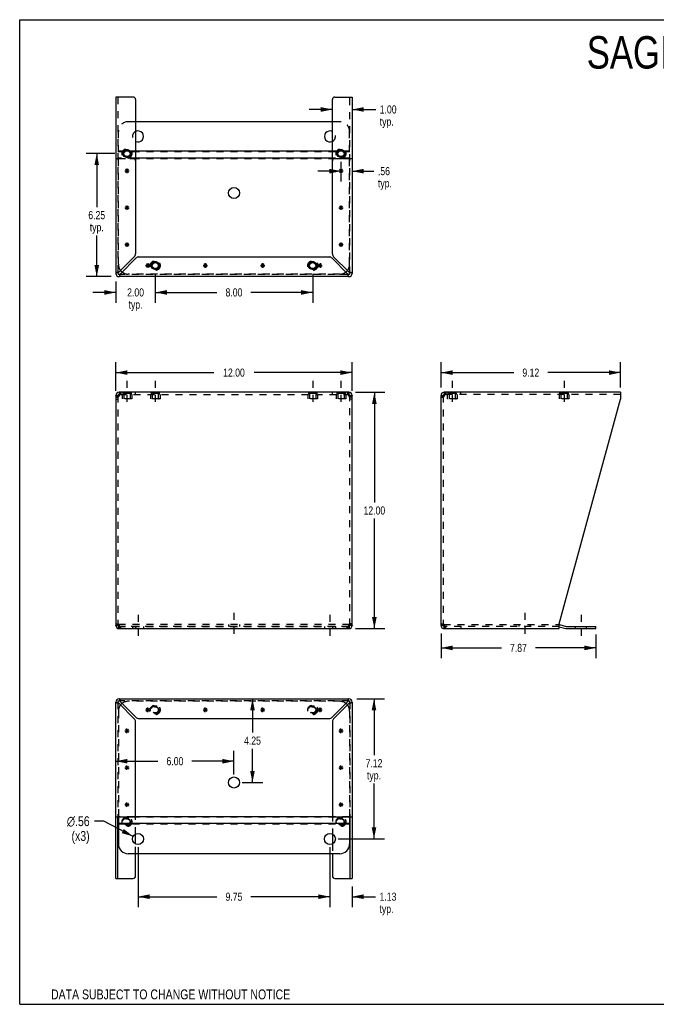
# Model space of a CAD drawing. Header units: inches. Extents: x 0 to 64.7, y 0 to 50.
# Tile 1 of 3: x 0 to 32.4, y 0 to 50. Entities that reach past the tile are written whole.
import ezdxf

# ---------------------------------------------------------------- set-up
doc = ezdxf.new("R2010")
doc.units = ezdxf.units.IN
doc.header["$LTSCALE"] = 3.558824
doc.header["$MEASUREMENT"] = 0
doc.linetypes.add('DASHED', pattern=[0.2, 0.1, -0.1])
doc.linetypes.add('HIDDEN', pattern=[0.2, 0.1, -0.1])
doc.layers.get('0').update_dxf_attribs({"linetype": 'CONTINUOUS'})
doc.layers.add('DEFAULT_2', color=8, linetype='HIDDEN')
doc.layers.add('DIMENSIONS', color=7, linetype='CONTINUOUS')
doc.styles.get("Standard").update_dxf_attribs({"font": 'txt', "width": 0.8})
doc.styles.add('TEXTSTYLE_1', font='gdt', dxfattribs={"width": 0.8})
doc.dimstyles.new('DIMSTYLE_1', dxfattribs={"dimtxt": 0.411765, "dimasz": 0.588235, "dimexe": 0.09, "dimexo": 0.07, "dimgap": 0.035, "dimtad": 0, "dimtih": 1, "dimtoh": 1, "dimzin": 4, "dimdsep": 46, "dimtxsty": 'Standard', "dimblk": '_FILLED', "dimblk1": '_FILLED', "dimblk2": '_FILLED', "dimcen": 0.09, "dimadec": 0, "dimazin": 0, "dimtfac": 1, "dimtofl": 0, "dimtmove": 0, "dimatfit": 3, "dimldrblk": '_FILLED', "dimfxl": 1, "dimtolj": 1, "dimtzin": 4, "dimarcsym": 0})
doc.dimstyles.new('DIMSTYLE_2', dxfattribs={"dimtxt": 0.5, "dimasz": 0.588235, "dimexe": 0.09, "dimexo": 0.07, "dimgap": 0.09, "dimtad": 0, "dimtih": 1, "dimtoh": 1, "dimzin": 4, "dimdsep": 46, "dimtxsty": 'Standard', "dimblk": '_FILLED', "dimblk1": '_FILLED', "dimblk2": '_FILLED', "dimcen": 0.09, "dimadec": 0, "dimazin": 0, "dimtfac": 1, "dimtofl": 0, "dimtmove": 0, "dimatfit": 3, "dimldrblk": '_FILLED', "dimfxl": 1, "dimtolj": 1, "dimtzin": 4, "dimarcsym": 0})

# ---------------------------------------------------------------- blocks, each defined once
blk = doc.blocks.new('_FILLED')
at = {"color": 0, "linetype": 'ByBlock'}
blk.add_solid([(0, 0), (-1, 0.2), (-1, -0.2)], dxfattribs=at)
blk = doc.blocks.new('*D1')
at = {"layer": 'DIMENSIONS', "color": 2, "linetype": 'Continuous'}
for p, q in [((4.89, 31.149), (4.89, 32.608)), ((16.89, 31.149), (16.89, 32.608)), ((4.89, 32.078), (9.861, 32.078)), ((16.89, 32.078), (11.919, 32.078))]:
    blk.add_line(p, q, dxfattribs=at)
at = {"layer": 'DIMENSIONS', "color": 2, "linetype": 'Continuous', "xscale": 0.5882352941, "yscale": 0.5882352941, "zscale": 0.5882352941, "rotation": 180}
blk.add_blockref('_FILLED', (4.89, 32.078), dxfattribs=at)
at = {"layer": 'DIMENSIONS', "color": 2, "linetype": 'Continuous', "xscale": 0.5882352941, "yscale": 0.5882352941, "zscale": 0.5882352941}
blk.add_blockref('_FILLED', (16.89, 32.078), dxfattribs=at)
at = {"layer": 'DIMENSIONS', "color": 2, "linetype": 'Continuous', "insert": (10.89, 32.284), "char_height": 0.4118, "width": 1.64706, "attachment_point": 2, "line_spacing_factor": 0.9}
blk.add_mtext('12.00', dxfattribs=at)
blk = doc.blocks.new('*D2')
at = {"layer": 'DIMENSIONS', "color": 2, "linetype": 'Continuous'}
for p, q in [((17.059, 31.078), (18.554, 31.078)), ((18.024, 31.078), (18.024, 25.489)), ((18.024, 19.078), (18.024, 24.666)), ((17.059, 19.078), (18.554, 19.078))]:
    blk.add_line(p, q, dxfattribs=at)
at = {"layer": 'DIMENSIONS', "color": 2, "linetype": 'Continuous', "xscale": 0.5882352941, "yscale": 0.5882352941, "zscale": 0.5882352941}
for p, rotation in [((18.024, 31.078), 90), ((18.024, 19.078), 270)]:
    blk.add_blockref('_FILLED', p, dxfattribs=dict(at, rotation=rotation))
at = {"layer": 'DIMENSIONS', "color": 2, "linetype": 'Continuous', "insert": (18.024, 25.283), "char_height": 0.4118, "width": 1.64706, "attachment_point": 2, "line_spacing_factor": 0.9}
blk.add_mtext('12.00', dxfattribs=at)
blk = doc.blocks.new('*D3')
at = {"layer": 'DIMENSIONS', "color": 2, "linetype": 'Continuous'}
for p, q in [((21.412, 31.323), (21.412, 32.608)), ((30.535, 31.323), (30.535, 32.608)), ((21.412, 32.078), (25.109, 32.078)), ((30.535, 32.078), (26.838, 32.078))]:
    blk.add_line(p, q, dxfattribs=at)
at = {"layer": 'DIMENSIONS', "color": 2, "linetype": 'Continuous', "xscale": 0.5882352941, "yscale": 0.5882352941, "zscale": 0.5882352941, "rotation": 180}
blk.add_blockref('_FILLED', (21.412, 32.078), dxfattribs=at)
at = {"layer": 'DIMENSIONS', "color": 2, "linetype": 'Continuous', "xscale": 0.5882352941, "yscale": 0.5882352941, "zscale": 0.5882352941}
blk.add_blockref('_FILLED', (30.535, 32.078), dxfattribs=at)
at = {"layer": 'DIMENSIONS', "color": 2, "linetype": 'Continuous', "insert": (25.974, 32.284), "char_height": 0.4118, "width": 1.31765, "attachment_point": 2, "line_spacing_factor": 0.9}
blk.add_mtext('9.12', dxfattribs=at)
blk = doc.blocks.new('*D4')
at = {"layer": 'DIMENSIONS', "color": 2, "linetype": 'Continuous'}
for p, q in [((21.412, 18.832), (21.412, 17.57)), ((29.281, 18.772), (29.281, 17.57)), ((21.412, 18.099), (24.482, 18.099)), ((29.281, 18.099), (26.211, 18.099))]:
    blk.add_line(p, q, dxfattribs=at)
at = {"layer": 'DIMENSIONS', "color": 2, "linetype": 'Continuous', "xscale": 0.5882352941, "yscale": 0.5882352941, "zscale": 0.5882352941, "rotation": 180}
blk.add_blockref('_FILLED', (21.412, 18.099), dxfattribs=at)
at = {"layer": 'DIMENSIONS', "color": 2, "linetype": 'Continuous', "xscale": 0.5882352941, "yscale": 0.5882352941, "zscale": 0.5882352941}
blk.add_blockref('_FILLED', (29.281, 18.099), dxfattribs=at)
at = {"layer": 'DIMENSIONS', "color": 2, "linetype": 'Continuous', "insert": (25.346, 18.305), "char_height": 0.4118, "width": 1.31765, "attachment_point": 2, "line_spacing_factor": 0.9}
blk.add_mtext('7.87', dxfattribs=at)
blk = doc.blocks.new('*D5')
at = {"layer": 'DIMENSIONS', "color": 2, "linetype": 'Continuous'}
for p, q in [((11.831, 15.516), (11.831, 13.802)), ((11.831, 11.264), (11.831, 12.978)), ((11.302, 11.264), (12.361, 11.264))]:
    blk.add_line(p, q, dxfattribs=at)
at = {"layer": 'DIMENSIONS', "color": 2, "linetype": 'Continuous', "xscale": 0.5882352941, "yscale": 0.5882352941, "zscale": 0.5882352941}
for p, rotation in [((11.831, 15.516), 90), ((11.831, 11.264), 270)]:
    blk.add_blockref('_FILLED', p, dxfattribs=dict(at, rotation=rotation))
at = {"layer": 'DIMENSIONS', "color": 2, "linetype": 'Continuous', "insert": (11.831, 13.596), "char_height": 0.4118, "width": 1.31765, "attachment_point": 2, "line_spacing_factor": 0.9}
blk.add_mtext('4.25', dxfattribs=at)
blk = doc.blocks.new('*D6')
at = {"layer": 'DIMENSIONS', "color": 2, "linetype": 'Continuous'}
for p, q in [((10.89, 11.676), (10.89, 12.874)), ((4.89, 12.345), (7.025, 12.345)), ((10.89, 12.345), (8.755, 12.345))]:
    blk.add_line(p, q, dxfattribs=at)
at = {"layer": 'DIMENSIONS', "color": 2, "linetype": 'Continuous', "xscale": 0.5882352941, "yscale": 0.5882352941, "zscale": 0.5882352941, "rotation": 180}
blk.add_blockref('_FILLED', (4.89, 12.345), dxfattribs=at)
at = {"layer": 'DIMENSIONS', "color": 2, "linetype": 'Continuous', "xscale": 0.5882352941, "yscale": 0.5882352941, "zscale": 0.5882352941}
blk.add_blockref('_FILLED', (10.89, 12.345), dxfattribs=at)
at = {"layer": 'DIMENSIONS', "color": 2, "linetype": 'Continuous', "insert": (7.89, 12.551), "char_height": 0.4118, "width": 1.31765, "attachment_point": 2, "line_spacing_factor": 0.9}
blk.add_mtext('6.00', dxfattribs=at)
blk = doc.blocks.new('*D7')
at = {"layer": 'DIMENSIONS', "color": 2, "linetype": 'Continuous'}
for p, q in [((15.765, 7.985), (15.765, 4.936)), ((16.89, 5.981), (16.89, 4.936)), ((15.765, 5.465), (14.589, 5.465)), ((16.89, 5.465), (18.081, 5.465))]:
    blk.add_line(p, q, dxfattribs=at)
at = {"layer": 'DIMENSIONS', "color": 2, "linetype": 'Continuous', "xscale": 0.5882352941, "yscale": 0.5882352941, "zscale": 0.5882352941}
blk.add_blockref('_FILLED', (15.765, 5.465), dxfattribs=at)
at = {"layer": 'DIMENSIONS', "color": 2, "linetype": 'Continuous', "xscale": 0.5882352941, "yscale": 0.5882352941, "zscale": 0.5882352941, "rotation": 180}
blk.add_blockref('_FILLED', (16.89, 5.465), dxfattribs=at)
at = {"layer": 'DIMENSIONS', "color": 2, "linetype": 'Continuous', "insert": (18.287, 5.671), "char_height": 0.4118, "width": 1.31765, "attachment_point": 1, "line_spacing_factor": 0.9}
blk.add_mtext('1.13\\Ptyp.', dxfattribs=at)
blk = doc.blocks.new('*D8')
at = {"layer": 'DIMENSIONS', "color": 2, "linetype": 'Continuous'}
for p, q in [((6.015, 7.985), (6.015, 4.936)), ((15.765, 7.985), (15.765, 4.936)), ((6.015, 5.465), (10.025, 5.465)), ((15.765, 5.465), (11.755, 5.465))]:
    blk.add_line(p, q, dxfattribs=at)
at = {"layer": 'DIMENSIONS', "color": 2, "linetype": 'Continuous', "xscale": 0.5882352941, "yscale": 0.5882352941, "zscale": 0.5882352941, "rotation": 180}
blk.add_blockref('_FILLED', (6.015, 5.465), dxfattribs=at)
at = {"layer": 'DIMENSIONS', "color": 2, "linetype": 'Continuous', "xscale": 0.5882352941, "yscale": 0.5882352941, "zscale": 0.5882352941}
blk.add_blockref('_FILLED', (15.765, 5.465), dxfattribs=at)
at = {"layer": 'DIMENSIONS', "color": 2, "linetype": 'Continuous', "insert": (10.89, 5.671), "char_height": 0.4118, "width": 1.31765, "attachment_point": 2, "line_spacing_factor": 0.9}
blk.add_mtext('9.75', dxfattribs=at)
blk = doc.blocks.new('*D9')
at = {"layer": 'DIMENSIONS', "color": 2, "linetype": 'Continuous'}
for p, q in [((17.135, 15.516), (18.535, 15.516)), ((18.006, 15.516), (18.006, 12.654)), ((18.006, 8.397), (18.006, 11.213)), ((16.177, 8.397), (18.535, 8.397))]:
    blk.add_line(p, q, dxfattribs=at)
at = {"layer": 'DIMENSIONS', "color": 2, "linetype": 'Continuous', "xscale": 0.5882352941, "yscale": 0.5882352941, "zscale": 0.5882352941}
for p, rotation in [((18.006, 15.516), 90), ((18.006, 8.397), 270)]:
    blk.add_blockref('_FILLED', p, dxfattribs=dict(at, rotation=rotation))
at = {"layer": 'DIMENSIONS', "color": 2, "linetype": 'Continuous', "insert": (18.006, 12.448), "char_height": 0.4118, "width": 1.31765, "attachment_point": 2, "line_spacing_factor": 0.9}
blk.add_mtext('7.12\\Ptyp.', dxfattribs=at)
blk = doc.blocks.new('*D10')
at = {"layer": 'DIMENSIONS', "color": 2, "linetype": 'Continuous'}
for p, q in [((4.269, 9.299), (3.806, 9.299)), ((5.765, 8.526), (4.269, 9.299))]:
    blk.add_line(p, q, dxfattribs=at)
at = {"layer": 'DIMENSIONS', "color": 2, "linetype": 'Continuous', "xscale": 0.5882352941, "yscale": 0.5882352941, "zscale": 0.5882352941, "rotation": 332.6934381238}
blk.add_blockref('_FILLED', (5.765, 8.526), dxfattribs=at)
at = {"layer": 'DIMENSIONS', "color": 2, "linetype": 'Continuous', "insert": (3.556, 9.549), "char_height": 0.5, "width": 1.86667, "attachment_point": 3, "line_spacing_factor": 0.9, "style": 'TEXTSTYLE_1'}
blk.add_mtext('{\\Fgdt;n}\\Ftxt;.56\\P(x3)', dxfattribs=at)
blk = doc.blocks.new('*D11')
at = {"layer": 'DIMENSIONS', "color": 2, "linetype": 'Continuous'}
for p, q in [((4.834, 43.201), (3.387, 43.201)), ((3.916, 43.201), (3.916, 40.488)), ((3.916, 36.951), (3.916, 39.047)), ((4.645, 36.951), (3.387, 36.951))]:
    blk.add_line(p, q, dxfattribs=at)
at = {"layer": 'DIMENSIONS', "color": 2, "linetype": 'Continuous', "xscale": 0.5882352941, "yscale": 0.5882352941, "zscale": 0.5882352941}
for p, rotation in [((3.916, 43.201), 90), ((3.916, 36.951), 270)]:
    blk.add_blockref('_FILLED', p, dxfattribs=dict(at, rotation=rotation))
at = {"layer": 'DIMENSIONS', "color": 2, "linetype": 'Continuous', "insert": (3.916, 40.282), "char_height": 0.4118, "width": 1.31765, "attachment_point": 2, "line_spacing_factor": 0.9}
blk.add_mtext('6.25\\Ptyp.', dxfattribs=at)
blk = doc.blocks.new('*D12')
at = {"layer": 'DIMENSIONS', "color": 2, "linetype": 'Continuous'}
for p, q in [((6.89, 37.102), (6.89, 35.621)), ((4.89, 36.706), (4.89, 35.621)), ((4.89, 36.15), (3.714, 36.15)), ((6.89, 36.15), (8.066, 36.15))]:
    blk.add_line(p, q, dxfattribs=at)
at = {"layer": 'DIMENSIONS', "color": 2, "linetype": 'Continuous', "xscale": 0.5882352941, "yscale": 0.5882352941, "zscale": 0.5882352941}
blk.add_blockref('_FILLED', (4.89, 36.15), dxfattribs=at)
at = {"layer": 'DIMENSIONS', "color": 2, "linetype": 'Continuous', "xscale": 0.5882352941, "yscale": 0.5882352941, "zscale": 0.5882352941, "rotation": 180}
blk.add_blockref('_FILLED', (6.89, 36.15), dxfattribs=at)
at = {"layer": 'DIMENSIONS', "color": 2, "linetype": 'Continuous', "insert": (5.89, 36.356), "char_height": 0.4118, "width": 1.31765, "attachment_point": 2, "line_spacing_factor": 0.9}
blk.add_mtext('2.00\\Ptyp.', dxfattribs=at)
blk = doc.blocks.new('*D13')
at = {"layer": 'DIMENSIONS', "color": 2, "linetype": 'Continuous'}
for p, q in [((6.89, 37.102), (6.89, 35.621)), ((14.89, 37.102), (14.89, 35.621)), ((6.89, 36.15), (10.025, 36.15)), ((14.89, 36.15), (11.755, 36.15))]:
    blk.add_line(p, q, dxfattribs=at)
at = {"layer": 'DIMENSIONS', "color": 2, "linetype": 'Continuous', "xscale": 0.5882352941, "yscale": 0.5882352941, "zscale": 0.5882352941, "rotation": 180}
blk.add_blockref('_FILLED', (6.89, 36.15), dxfattribs=at)
at = {"layer": 'DIMENSIONS', "color": 2, "linetype": 'Continuous', "xscale": 0.5882352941, "yscale": 0.5882352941, "zscale": 0.5882352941}
blk.add_blockref('_FILLED', (14.89, 36.15), dxfattribs=at)
at = {"layer": 'DIMENSIONS', "color": 2, "linetype": 'Continuous', "insert": (10.89, 36.356), "char_height": 0.4118, "width": 1.31765, "attachment_point": 2, "line_spacing_factor": 0.9}
blk.add_mtext('8.00', dxfattribs=at)
blk = doc.blocks.new('*D14')
at = {"layer": 'DIMENSIONS', "color": 2, "linetype": 'Continuous'}
for p, q in [((16.328, 42.789), (16.328, 41.779)), ((16.328, 42.308), (15.151, 42.308)), ((16.89, 42.308), (18, 42.308))]:
    blk.add_line(p, q, dxfattribs=at)
at = {"layer": 'DIMENSIONS', "color": 2, "linetype": 'Continuous', "xscale": 0.5882352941, "yscale": 0.5882352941, "zscale": 0.5882352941}
blk.add_blockref('_FILLED', (16.328, 42.308), dxfattribs=at)
at = {"layer": 'DIMENSIONS', "color": 2, "linetype": 'Continuous', "xscale": 0.5882352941, "yscale": 0.5882352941, "zscale": 0.5882352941, "rotation": 180}
blk.add_blockref('_FILLED', (16.89, 42.308), dxfattribs=at)
at = {"layer": 'DIMENSIONS', "color": 2, "linetype": 'Continuous', "insert": (18.206, 42.514), "char_height": 0.4118, "width": 1.31765, "attachment_point": 1, "line_spacing_factor": 0.9}
blk.add_mtext('.56\\Ptyp.', dxfattribs=at)
blk = doc.blocks.new('*D15')
at = {"layer": 'DIMENSIONS', "color": 2, "linetype": 'Continuous'}
for p, q in [((15.89, 45.441), (14.714, 45.441)), ((16.89, 45.441), (18.091, 45.441))]:
    blk.add_line(p, q, dxfattribs=at)
at = {"layer": 'DIMENSIONS', "color": 2, "linetype": 'Continuous', "xscale": 0.5882352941, "yscale": 0.5882352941, "zscale": 0.5882352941}
blk.add_blockref('_FILLED', (15.89, 45.441), dxfattribs=at)
at = {"layer": 'DIMENSIONS', "color": 2, "linetype": 'Continuous', "xscale": 0.5882352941, "yscale": 0.5882352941, "zscale": 0.5882352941, "rotation": 180}
blk.add_blockref('_FILLED', (16.89, 45.441), dxfattribs=at)
at = {"layer": 'DIMENSIONS', "color": 2, "linetype": 'Continuous', "insert": (18.297, 45.647), "char_height": 0.4118, "width": 1.31765, "attachment_point": 1, "line_spacing_factor": 0.9}
blk.add_mtext('1.00\\Ptyp.', dxfattribs=at)

msp = doc.modelspace()

# ---------------------------------------------------------------- linework, layer by layer
at = {"color": 7, "linetype": 'Continuous'}
for p, q in [((0, 0), (0, 50)), ((0, 50), (64.706, 50)), ((4.985, 37.118), (4.994, 37.118)), ((5.056, 37.055), (5.056, 37.046)), ((16.724, 37.046), (16.724, 37.055)), ((16.786, 37.118), (16.795, 37.118)), ((5.056, 31.078), (5.056, 30.974)), ((16.724, 31.078), (16.724, 30.974)), ((21.579, 31.078), (21.579, 30.974)), ((4.89, 30.911), (4.994, 30.911)), ((5.075, 30.974), (5.056, 30.974)), ((16.724, 30.974), (16.705, 30.974)), ((16.784, 30.884), (16.782, 30.873)), ((16.786, 30.911), (16.89, 30.911)), ((21.412, 30.911), (21.516, 30.911)), ((21.597, 30.974), (21.579, 30.974)), ((4.994, 19.244), (4.89, 19.244)), ((4.996, 19.271), (4.998, 19.282)), ((5.015, 19.198), (5.015, 19.27)), ((5.056, 19.078), (5.056, 19.182)), ((5.056, 19.182), (5.075, 19.182)), ((16.705, 19.182), (16.724, 19.182)), ((16.724, 19.078), (16.724, 19.182)), ((16.765, 19.198), (16.765, 19.27)), ((16.89, 19.244), (16.786, 19.244)), ((21.516, 19.244), (21.412, 19.244)), ((21.518, 19.271), (21.52, 19.282)), ((21.539, 19.196), (21.539, 19.269)), ((21.579, 19.182), (21.597, 19.182)), ((21.579, 19.078), (21.579, 19.182)), ((27.412, 19.177), (27.751, 19.086)), ((27.794, 19.08), (29.281, 19.08)), ((29.281, 19.08), (29.281, 19.184)), ((4.994, 15.349), (4.985, 15.349)), ((5.056, 15.421), (5.056, 15.412)), ((6.434, 14.872), (6.596, 15.035)), ((6.596, 14.872), (6.434, 15.035)), ((6.515, 14.838), (6.515, 15.068)), ((9.35, 14.872), (9.513, 15.035)), ((9.513, 14.872), (9.35, 15.035)), ((9.432, 14.838), (9.432, 15.068)), ((12.267, 14.872), (12.43, 15.035)), ((12.43, 14.872), (12.267, 15.035)), ((12.348, 14.838), (12.348, 15.068)), ((15.184, 14.872), (15.346, 15.035)), ((15.346, 14.872), (15.184, 15.035)), ((15.265, 14.838), (15.265, 15.068)), ((16.724, 15.412), (16.724, 15.421)), ((16.795, 15.349), (16.786, 15.349)), ((6.4, 14.953), (6.63, 14.953)), ((9.317, 14.953), (9.547, 14.953)), ((12.233, 14.953), (12.463, 14.953)), ((15.15, 14.953), (15.38, 14.953)), ((5.452, 13.776), (5.452, 14.006)), ((16.328, 13.776), (16.328, 14.006)), ((5.337, 13.891), (5.567, 13.891)), ((5.371, 13.809), (5.534, 13.972)), ((5.534, 13.809), (5.371, 13.972)), ((16.213, 13.891), (16.443, 13.891)), ((16.246, 13.809), (16.409, 13.972)), ((16.246, 13.972), (16.409, 13.809)), ((5.337, 12.016), (5.567, 12.016)), ((5.371, 11.934), (5.534, 12.097)), ((5.534, 11.934), (5.371, 12.097)), ((5.452, 11.901), (5.452, 12.131)), ((16.213, 12.016), (16.443, 12.016)), ((16.246, 11.934), (16.409, 12.097)), ((16.246, 12.097), (16.409, 11.934)), ((16.328, 11.901), (16.328, 12.131)), ((5.337, 10.141), (5.567, 10.141)), ((5.534, 10.059), (5.371, 10.222)), ((5.371, 10.059), (5.534, 10.222)), ((5.452, 10.026), (5.452, 10.256)), ((16.213, 10.141), (16.443, 10.141)), ((16.246, 10.222), (16.409, 10.059)), ((16.246, 10.059), (16.409, 10.222)), ((16.328, 10.026), (16.328, 10.256)), ((4.994, 6.393), (4.994, 9.516)), ((5.015, 9.516), (5.015, 8.147)), ((15.968, 9.525), (5.812, 9.525)), ((16.765, 9.516), (16.765, 8.147)), ((16.786, 9.516), (16.786, 6.393)), ((16.765, 9.176), (5.015, 9.176)), ((5.89, 8.146), (5.89, 8.648)), ((15.89, 8.648), (15.89, 8.146)), ((16.265, 7.647), (5.515, 7.647)), ((5.89, 6.518), (5.89, 7.647)), ((15.89, 7.647), (15.89, 6.518)), ((4.89, 6.393), (5.765, 6.393)), ((16.015, 6.393), (16.89, 6.393)), ((0, 0), (64.706, 0))]:
    msp.add_line(p, q, dxfattribs=at)
at = {"color": 3, "linetype": 'Continuous'}
for p, q in [((4.89, 46.074), (4.89, 37.118)), ((5.765, 46.074), (4.89, 46.074)), ((16.015, 46.074), (16.89, 46.074)), ((16.89, 46.074), (16.89, 37.118)), ((5.89, 45.949), (5.89, 38.118)), ((15.89, 38.118), (15.89, 45.949)), ((15.89, 44.82), (5.89, 44.82)), ((5.557, 43.317), (5.348, 43.317)), ((15.89, 43.317), (5.89, 43.317)), ((16.432, 43.317), (16.224, 43.317)), ((15.89, 42.968), (5.89, 42.968)), ((5.826, 37.963), (5.056, 37.194)), ((5.133, 37.118), (5.902, 37.887)), ((6.057, 37.951), (15.723, 37.951)), ((15.878, 37.887), (16.647, 37.118)), ((16.724, 37.194), (15.954, 37.963)), ((16.724, 36.951), (5.056, 36.951)), ((16.724, 31.078), (5.056, 31.078)), ((30.535, 31.078), (21.579, 31.078)), ((30.535, 31.078), (30.535, 30.737)), ((4.89, 30.911), (4.89, 19.244)), ((5.056, 30.911), (5.064, 30.937)), ((16.716, 30.937), (16.724, 30.911)), ((16.89, 19.244), (16.89, 30.911)), ((21.412, 19.244), (21.412, 30.911)), ((21.579, 30.911), (21.586, 30.937)), ((27.412, 19.326), (30.535, 30.737)), ((5.064, 19.218), (5.056, 19.244)), ((5.056, 19.078), (16.724, 19.078)), ((16.724, 19.244), (16.716, 19.218)), ((21.586, 19.218), (21.579, 19.244)), ((21.579, 19.078), (27.412, 19.078)), ((27.412, 19.078), (27.412, 19.326)), ((27.429, 19.28), (27.778, 19.186)), ((27.794, 19.184), (29.281, 19.184)), ((5.056, 15.516), (16.724, 15.516)), ((4.89, 6.393), (4.89, 15.349)), ((5.056, 15.273), (5.826, 14.504)), ((5.902, 14.58), (5.133, 15.349)), ((16.647, 15.349), (15.878, 14.58)), ((15.954, 14.504), (16.724, 15.273)), ((16.89, 15.349), (16.89, 6.393)), ((6.057, 14.516), (15.723, 14.516)), ((5.89, 9.641), (5.89, 14.348)), ((15.89, 14.348), (15.89, 9.641)), ((4.89, 9.516), (5.765, 9.516)), ((16.015, 9.516), (16.89, 9.516))]:
    msp.add_line(p, q, dxfattribs=at)
at = {"color": 2, "linetype": 'DASHED'}
for p, q in [((5.452, 31.666), (5.452, 30.385)), ((6.89, 31.666), (6.89, 30.385)), ((14.89, 31.666), (14.89, 30.385)), ((16.328, 31.666), (16.328, 30.385)), ((21.975, 31.666), (21.975, 30.385)), ((27.662, 31.666), (27.662, 30.385)), ((6.015, 19.772), (6.015, 18.492)), ((10.89, 19.874), (10.89, 18.593)), ((15.765, 19.772), (15.765, 18.492)), ((25.664, 19.874), (25.664, 18.593)), ((28.531, 19.772), (28.531, 18.492))]:
    msp.add_line(p, q, dxfattribs=at)
at = {"color": 3, "linetype": 'Continuous'}
for points in [[(4.981, 37.171), (4.959, 37.163), (4.939, 37.156), (4.922, 37.148), (4.908, 37.141), (4.898, 37.133), (4.892, 37.125), (4.89, 37.118)], [(5.056, 37.194), (5.03, 37.186), (5.005, 37.179), (4.981, 37.171)], [(5.056, 36.951), (5.064, 36.953), (5.072, 36.959), (5.079, 36.969), (5.087, 36.983), (5.095, 37), (5.102, 37.02)], [(5.102, 37.02), (5.11, 37.042), (5.117, 37.066), (5.125, 37.092), (5.133, 37.118)], [(16.647, 37.118), (16.655, 37.092), (16.663, 37.066), (16.67, 37.042)], [(16.67, 37.042), (16.678, 37.02), (16.685, 37), (16.693, 36.983), (16.701, 36.969), (16.708, 36.959), (16.716, 36.953), (16.724, 36.951)], [(16.821, 37.163), (16.799, 37.171), (16.775, 37.179), (16.75, 37.186), (16.724, 37.194)], [(16.89, 37.118), (16.888, 37.125), (16.882, 37.133), (16.872, 37.141), (16.858, 37.148), (16.841, 37.156), (16.821, 37.163)], [(5.064, 30.937), (5.072, 30.962), (5.079, 30.987), (5.087, 31.009), (5.095, 31.029), (5.102, 31.046), (5.11, 31.059), (5.117, 31.069), (5.125, 31.075), (5.133, 31.078)], [(16.647, 31.078), (16.655, 31.075), (16.663, 31.069), (16.67, 31.059), (16.678, 31.046), (16.685, 31.029), (16.693, 31.009), (16.701, 30.987), (16.708, 30.962), (16.716, 30.937)], [(21.586, 30.937), (21.594, 30.962), (21.601, 30.987), (21.609, 31.009), (21.617, 31.029), (21.624, 31.046), (21.632, 31.059), (21.639, 31.069), (21.647, 31.075), (21.655, 31.078)], [(4.939, 30.829), (4.924, 30.842), (4.912, 30.856), (4.903, 30.87), (4.896, 30.884), (4.891, 30.897), (4.89, 30.911)], [(5.056, 30.911), (5.035, 30.897), (5.013, 30.884), (4.993, 30.87), (4.973, 30.856), (4.955, 30.842), (4.939, 30.829)], [(16.841, 30.829), (16.825, 30.842), (16.807, 30.856), (16.787, 30.87), (16.767, 30.884), (16.745, 30.897), (16.724, 30.911)], [(16.89, 30.911), (16.889, 30.897), (16.884, 30.884), (16.877, 30.87), (16.868, 30.856), (16.856, 30.842), (16.841, 30.829)], [(21.461, 30.829), (21.446, 30.842), (21.434, 30.856), (21.425, 30.87), (21.418, 30.884), (21.413, 30.897), (21.412, 30.911)], [(21.579, 30.911), (21.557, 30.897), (21.535, 30.884), (21.515, 30.87), (21.495, 30.856), (21.477, 30.842), (21.461, 30.829)], [(4.89, 19.244), (4.891, 19.258), (4.896, 19.271), (4.903, 19.285), (4.912, 19.299), (4.924, 19.313), (4.939, 19.326)], [(4.939, 19.326), (4.955, 19.313), (4.973, 19.299), (4.993, 19.285), (5.013, 19.271), (5.035, 19.258), (5.056, 19.244)], [(5.133, 19.078), (5.125, 19.08), (5.117, 19.086), (5.11, 19.096), (5.102, 19.109), (5.095, 19.126), (5.087, 19.146), (5.079, 19.168), (5.072, 19.193), (5.064, 19.218)], [(16.716, 19.218), (16.708, 19.193), (16.701, 19.168), (16.693, 19.146), (16.685, 19.126), (16.678, 19.109), (16.67, 19.096), (16.663, 19.086), (16.655, 19.08), (16.647, 19.078)], [(16.724, 19.244), (16.745, 19.258), (16.767, 19.271), (16.787, 19.285), (16.807, 19.299), (16.825, 19.313), (16.841, 19.326)], [(16.841, 19.326), (16.856, 19.313), (16.868, 19.299), (16.877, 19.285), (16.884, 19.271), (16.889, 19.258), (16.89, 19.244)], [(21.412, 19.244), (21.413, 19.258), (21.418, 19.271), (21.425, 19.285), (21.434, 19.299), (21.446, 19.313), (21.461, 19.326)], [(21.461, 19.326), (21.477, 19.313), (21.495, 19.299), (21.515, 19.285), (21.535, 19.271), (21.557, 19.258), (21.579, 19.244)], [(21.655, 19.078), (21.647, 19.08), (21.639, 19.086), (21.632, 19.096), (21.624, 19.109), (21.617, 19.126), (21.609, 19.146), (21.601, 19.168), (21.594, 19.193), (21.586, 19.218)], [(5.11, 15.425), (5.102, 15.447), (5.095, 15.467), (5.087, 15.484), (5.079, 15.498), (5.072, 15.508), (5.064, 15.514), (5.056, 15.516)], [(16.724, 15.516), (16.716, 15.514), (16.708, 15.508), (16.701, 15.498), (16.693, 15.484), (16.685, 15.467), (16.678, 15.447)], [(4.89, 15.349), (4.892, 15.342), (4.898, 15.334), (4.908, 15.326), (4.922, 15.319), (4.939, 15.311), (4.959, 15.304)], [(4.959, 15.304), (4.981, 15.296), (5.005, 15.288), (5.03, 15.281), (5.056, 15.273)], [(5.133, 15.349), (5.125, 15.375), (5.117, 15.401), (5.11, 15.425)], [(16.678, 15.447), (16.67, 15.425), (16.663, 15.401), (16.655, 15.375), (16.647, 15.349)], [(16.724, 15.273), (16.75, 15.281), (16.775, 15.288), (16.799, 15.296)], [(16.799, 15.296), (16.821, 15.304), (16.841, 15.311), (16.858, 15.319), (16.872, 15.326), (16.882, 15.334), (16.888, 15.342), (16.89, 15.349)]]:
    msp.add_lwpolyline(points, dxfattribs=at)
at = {"color": 7, "linetype": 'Continuous'}
for points in [[(5.056, 37.194), (5.047, 37.186), (5.037, 37.179), (5.028, 37.171), (5.02, 37.163), (5.012, 37.156), (5.006, 37.148), (5.001, 37.141), (4.997, 37.133), (4.995, 37.125), (4.994, 37.118)], [(5.056, 37.055), (5.064, 37.056), (5.072, 37.058), (5.079, 37.062), (5.087, 37.067)], [(5.087, 37.067), (5.095, 37.073), (5.102, 37.081), (5.11, 37.089), (5.117, 37.098), (5.125, 37.108), (5.133, 37.118)], [(16.647, 37.118), (16.655, 37.108), (16.663, 37.098), (16.67, 37.089), (16.678, 37.081), (16.685, 37.073), (16.693, 37.067), (16.701, 37.062), (16.708, 37.058), (16.716, 37.056), (16.724, 37.055)], [(16.774, 37.148), (16.768, 37.156), (16.76, 37.163), (16.752, 37.171), (16.743, 37.179), (16.733, 37.186), (16.724, 37.194)], [(16.786, 37.118), (16.785, 37.125), (16.783, 37.133), (16.779, 37.141), (16.774, 37.148)], [(4.998, 30.873), (4.996, 30.884), (4.995, 30.897), (4.994, 30.911)], [(16.786, 30.911), (16.785, 30.897), (16.784, 30.884)], [(21.52, 30.873), (21.518, 30.884), (21.517, 30.897), (21.516, 30.911)], [(4.994, 19.244), (4.995, 19.258), (4.996, 19.271)], [(16.782, 19.282), (16.784, 19.271), (16.785, 19.258), (16.786, 19.244)], [(21.516, 19.244), (21.517, 19.258), (21.518, 19.271)], [(4.994, 15.349), (4.995, 15.342), (4.997, 15.334), (5.001, 15.326), (5.006, 15.319)], [(5.006, 15.319), (5.012, 15.311), (5.02, 15.304), (5.028, 15.296), (5.037, 15.288), (5.047, 15.281), (5.056, 15.273)], [(5.133, 15.349), (5.125, 15.359), (5.117, 15.369), (5.11, 15.378), (5.102, 15.386), (5.095, 15.393), (5.087, 15.4), (5.079, 15.405), (5.072, 15.409), (5.064, 15.411), (5.056, 15.412)], [(16.693, 15.4), (16.685, 15.393), (16.678, 15.386), (16.67, 15.378), (16.663, 15.369), (16.655, 15.359), (16.647, 15.349)], [(16.724, 15.412), (16.716, 15.411), (16.708, 15.409), (16.701, 15.405), (16.693, 15.4)], [(16.724, 15.273), (16.733, 15.281), (16.743, 15.288), (16.752, 15.296), (16.76, 15.304), (16.768, 15.311), (16.774, 15.319), (16.779, 15.326), (16.783, 15.334), (16.785, 15.342), (16.786, 15.349)]]:
    msp.add_lwpolyline(points, dxfattribs=at)
at = {"color": 3, "linetype": 'Continuous'}
for centre, radius in [((5.452, 43.201), 0.206), ((16.328, 43.201), 0.206), ((10.89, 41.203), 0.281), ((6.89, 37.514), 0.206), ((14.89, 37.514), 0.206)]:
    msp.add_circle(centre, radius, dxfattribs=at)
at = {"color": 7, "linetype": 'Continuous'}
for centre, radius in [((5.452, 43.201), 0.166), ((5.452, 43.201), 0.156), ((16.328, 43.201), 0.166), ((16.328, 43.201), 0.156), ((6.89, 37.514), 0.166), ((6.89, 37.514), 0.156), ((14.89, 37.514), 0.166), ((14.89, 37.514), 0.156), ((10.89, 11.264), 0.281), ((6.015, 8.397), 0.281), ((15.765, 8.397), 0.281)]:
    msp.add_circle(centre, radius, dxfattribs=at)
at = {"color": 3, "linetype": 'Continuous'}
for centre, radius, start, end in [((5.765, 45.949), 0.125, 0, 90), ((16.015, 45.949), 0.125, 90, 180), ((6.015, 44.07), 0.281, 243.5295, 116.4705), ((15.765, 44.07), 0.281, 63.5295, 296.4705), ((5.67, 38.118), 0.22, 315, 360), ((16.11, 38.118), 0.22, 180, 225), ((6.057, 37.731), 0.22, 90, 135), ((15.723, 37.731), 0.22, 45, 90), ((5.056, 37.118), 0.167, 180, 270), ((5.515, 37.578), 0.5, 218.9359, 231.3055), ((16.265, 37.578), 0.5, 308.6945, 321.0641), ((16.724, 37.118), 0.167, 270, 360), ((5.056, 30.911), 0.167, 90, 180), ((16.724, 30.911), 0.167, 0, 90), ((21.579, 30.911), 0.167, 90, 180), ((5.056, 19.244), 0.167, 180, 270), ((16.724, 19.244), 0.167, 270, 360), ((21.579, 19.244), 0.167, 180, 270), ((27.386, 19.119), 0.167, 75, 81.039), ((27.794, 19.247), 0.0625, 255, 270), ((5.056, 15.349), 0.167, 90, 180), ((16.724, 15.349), 0.167, 0, 90), ((5.67, 14.348), 0.22, 0, 45), ((6.057, 14.736), 0.22, 225, 270), ((15.723, 14.736), 0.22, 270, 315), ((16.11, 14.348), 0.22, 135, 180), ((5.765, 9.641), 0.125, 270, 360), ((16.015, 9.641), 0.125, 180, 270)]:
    msp.add_arc(centre, radius, start, end, dxfattribs=at)
at = {"color": 7, "linetype": 'Continuous'}
for centre, radius, start, end in [((5.056, 37.118), 0.0625, 180, 270), ((16.724, 37.118), 0.0625, 270, 360), ((5.056, 30.911), 0.0625, 90, 180), ((16.724, 30.911), 0.0625, 0, 90), ((21.579, 30.911), 0.0625, 90, 180), ((5.056, 19.244), 0.0625, 180, 270), ((16.724, 19.244), 0.0625, 270, 360), ((21.579, 19.244), 0.0625, 180, 270), ((27.794, 19.247), 0.167, 255, 270), ((5.056, 15.349), 0.0625, 90, 180), ((5.515, 14.889), 0.5, 128.6945, 141.0641), ((16.265, 14.889), 0.5, 38.9359, 51.3055), ((16.724, 15.349), 0.0625, 0, 90), ((5.515, 8.147), 0.5, 180, 270), ((16.265, 8.147), 0.5, 270, 360), ((5.765, 6.518), 0.125, 270, 360), ((16.015, 6.518), 0.125, 180, 270)]:
    msp.add_arc(centre, radius, start, end, dxfattribs=at)
at = {"layer": 'DEFAULT_2', "color": 8, "linetype": 'HIDDEN'}
for p, q in [((4.994, 46.074), (4.994, 37.118)), ((16.786, 37.118), (16.786, 46.074)), ((5.89, 44.82), (5.515, 44.82)), ((16.265, 44.82), (15.89, 44.82)), ((5.015, 37.578), (5.015, 44.32)), ((16.765, 37.578), (16.765, 44.32)), ((5.348, 43.317), (5.015, 43.317)), ((16.765, 43.29), (5.015, 43.29)), ((5.89, 43.317), (5.557, 43.317)), ((16.224, 43.317), (15.89, 43.317)), ((16.765, 43.317), (16.432, 43.317)), ((4.89, 42.951), (5.765, 42.951)), ((5.89, 42.968), (5.015, 42.968)), ((16.765, 42.941), (5.015, 42.941)), ((16.765, 42.968), (15.89, 42.968)), ((16.015, 42.951), (16.89, 42.951)), ((5.337, 42.326), (5.567, 42.326)), ((5.371, 42.245), (5.534, 42.407)), ((5.534, 42.245), (5.371, 42.407)), ((5.452, 42.441), (5.452, 42.211)), ((16.213, 42.326), (16.443, 42.326)), ((16.246, 42.245), (16.409, 42.407)), ((16.409, 42.245), (16.246, 42.407)), ((16.328, 42.441), (16.328, 42.211)), ((5.534, 40.37), (5.371, 40.532)), ((5.371, 40.37), (5.534, 40.532)), ((5.452, 40.566), (5.452, 40.336)), ((16.409, 40.37), (16.246, 40.532)), ((16.246, 40.37), (16.409, 40.532)), ((16.328, 40.566), (16.328, 40.336)), ((5.337, 40.451), (5.567, 40.451)), ((16.213, 40.451), (16.443, 40.451)), ((5.337, 38.576), (5.567, 38.576)), ((5.534, 38.495), (5.371, 38.657)), ((5.371, 38.495), (5.534, 38.657)), ((5.452, 38.691), (5.452, 38.461)), ((16.213, 38.576), (16.443, 38.576)), ((16.409, 38.495), (16.246, 38.657)), ((16.246, 38.495), (16.409, 38.657)), ((16.328, 38.691), (16.328, 38.461)), ((6.4, 37.514), (6.63, 37.514)), ((6.596, 37.432), (6.434, 37.595)), ((6.434, 37.432), (6.596, 37.595)), ((6.515, 37.629), (6.515, 37.399)), ((9.317, 37.514), (9.547, 37.514)), ((9.513, 37.432), (9.35, 37.595)), ((9.35, 37.432), (9.513, 37.595)), ((9.432, 37.629), (9.432, 37.399)), ((12.233, 37.514), (12.463, 37.514)), ((12.43, 37.432), (12.267, 37.595)), ((12.267, 37.432), (12.43, 37.595)), ((12.348, 37.629), (12.348, 37.399)), ((15.15, 37.514), (15.38, 37.514)), ((15.346, 37.432), (15.184, 37.595)), ((15.184, 37.432), (15.346, 37.595)), ((15.265, 37.629), (15.265, 37.399)), ((16.724, 37.055), (5.056, 37.055)), ((16.265, 37.078), (5.515, 37.078)), ((5.133, 31.078), (5.133, 30.974)), ((5.246, 31.078), (5.246, 30.974)), ((5.246, 31.028), (5.246, 30.974)), ((5.658, 31.028), (5.246, 31.028)), ((5.296, 31.018), (5.286, 31.028)), ((5.296, 31.018), (5.296, 30.754)), ((5.608, 31.018), (5.296, 31.018)), ((5.608, 31.018), (5.618, 31.028)), ((5.608, 31.018), (5.608, 30.754)), ((5.658, 31.028), (5.658, 30.974)), ((5.659, 31.078), (5.659, 30.974)), ((5.89, 30.974), (5.89, 31.078)), ((6.683, 31.078), (6.683, 30.974)), ((6.684, 31.028), (6.684, 30.974)), ((7.096, 31.028), (6.684, 31.028)), ((6.734, 31.018), (6.724, 31.028)), ((6.734, 31.018), (6.734, 30.754)), ((7.046, 31.018), (6.734, 31.018)), ((7.046, 31.018), (7.056, 31.028)), ((7.046, 31.018), (7.046, 30.754)), ((7.096, 31.078), (7.096, 30.974)), ((7.096, 31.028), (7.096, 30.974)), ((14.684, 31.078), (14.684, 30.974)), ((14.684, 31.028), (14.684, 30.974)), ((15.096, 31.028), (14.684, 31.028)), ((14.734, 31.018), (14.724, 31.028)), ((14.734, 31.018), (14.734, 30.754)), ((15.046, 31.018), (14.734, 31.018)), ((15.046, 31.018), (15.056, 31.028)), ((15.046, 31.018), (15.046, 30.754)), ((15.096, 31.028), (15.096, 30.974)), ((15.097, 31.078), (15.097, 30.974)), ((15.89, 30.974), (15.89, 31.078)), ((16.121, 31.078), (16.121, 30.974)), ((16.122, 31.028), (16.122, 30.974)), ((16.534, 31.028), (16.122, 31.028)), ((16.172, 31.018), (16.162, 31.028)), ((16.172, 31.018), (16.172, 30.754)), ((16.484, 31.018), (16.172, 31.018)), ((16.484, 31.018), (16.494, 31.028)), ((16.484, 31.018), (16.484, 30.754)), ((16.534, 31.078), (16.534, 30.974)), ((16.534, 31.028), (16.534, 30.974)), ((16.647, 31.078), (16.647, 30.974)), ((21.655, 31.078), (21.655, 30.974)), ((21.768, 30.974), (21.768, 31.078)), ((21.769, 31.028), (21.769, 30.974)), ((21.769, 31.028), (22.181, 31.028)), ((21.819, 31.018), (21.809, 31.028)), ((21.819, 31.018), (21.819, 30.754)), ((22.131, 31.018), (21.819, 31.018)), ((22.131, 31.018), (22.141, 31.028)), ((22.131, 31.018), (22.131, 30.754)), ((22.181, 30.974), (22.181, 31.078)), ((22.181, 31.028), (22.181, 30.974)), ((22.412, 30.974), (22.412, 31.078)), ((27.456, 30.974), (27.456, 31.078)), ((27.456, 31.028), (27.456, 30.974)), ((27.456, 31.028), (27.868, 31.028)), ((27.506, 31.018), (27.496, 31.028)), ((27.506, 31.018), (27.506, 30.754)), ((27.818, 31.018), (27.506, 31.018)), ((27.818, 31.018), (27.828, 31.028)), ((27.818, 31.018), (27.818, 30.754)), ((27.868, 31.028), (27.868, 30.974)), ((27.869, 30.974), (27.869, 31.078)), ((4.89, 30.737), (4.994, 30.737)), ((4.939, 30.829), (5.012, 30.829)), ((4.994, 30.911), (4.994, 19.244)), ((5.075, 30.974), (16.705, 30.974)), ((5.202, 30.974), (5.202, 30.754)), ((5.212, 30.744), (5.202, 30.754)), ((5.702, 30.754), (5.202, 30.754)), ((5.692, 30.744), (5.212, 30.744)), ((5.296, 30.754), (5.286, 30.744)), ((5.608, 30.754), (5.618, 30.744)), ((5.692, 30.744), (5.702, 30.754)), ((5.702, 30.974), (5.702, 30.754)), ((6.64, 30.974), (6.64, 30.754)), ((6.65, 30.744), (6.64, 30.754)), ((7.14, 30.754), (6.64, 30.754)), ((7.13, 30.744), (6.65, 30.744)), ((6.734, 30.754), (6.724, 30.744)), ((7.046, 30.754), (7.056, 30.744)), ((7.13, 30.744), (7.14, 30.754)), ((7.14, 30.974), (7.14, 30.754)), ((14.64, 30.974), (14.64, 30.754)), ((15.14, 30.754), (14.64, 30.754)), ((14.65, 30.744), (14.64, 30.754)), ((15.13, 30.744), (14.65, 30.744)), ((14.734, 30.754), (14.724, 30.744)), ((15.046, 30.754), (15.056, 30.744)), ((15.13, 30.744), (15.14, 30.754)), ((15.14, 30.974), (15.14, 30.754)), ((16.078, 30.974), (16.078, 30.754)), ((16.578, 30.754), (16.078, 30.754)), ((16.088, 30.744), (16.078, 30.754)), ((16.568, 30.744), (16.088, 30.744)), ((16.172, 30.754), (16.162, 30.744)), ((16.484, 30.754), (16.494, 30.744)), ((16.568, 30.744), (16.578, 30.754)), ((16.578, 30.974), (16.578, 30.754)), ((16.841, 30.829), (16.768, 30.829)), ((16.786, 19.244), (16.786, 30.911)), ((16.89, 30.737), (16.786, 30.737)), ((21.461, 30.829), (21.534, 30.829)), ((21.516, 30.911), (21.516, 19.244)), ((21.52, 30.873), (21.521, 30.87)), ((21.521, 30.87), (21.524, 30.856)), ((21.524, 30.856), (21.529, 30.842)), ((21.529, 30.842), (21.534, 30.829)), ((21.555, 30.87), (21.563, 30.884)), ((30.535, 30.974), (21.597, 30.974)), ((21.725, 30.974), (21.725, 30.754)), ((21.735, 30.744), (21.725, 30.754)), ((22.225, 30.754), (21.725, 30.754)), ((22.215, 30.744), (21.735, 30.744)), ((21.819, 30.754), (21.809, 30.744)), ((22.131, 30.754), (22.141, 30.744)), ((22.215, 30.744), (22.225, 30.754)), ((22.225, 30.974), (22.225, 30.754)), ((27.412, 30.974), (27.412, 30.754)), ((27.422, 30.744), (27.412, 30.754)), ((27.912, 30.754), (27.412, 30.754)), ((27.902, 30.744), (27.422, 30.744)), ((27.506, 30.754), (27.496, 30.744)), ((27.818, 30.754), (27.828, 30.744)), ((27.902, 30.744), (27.912, 30.754)), ((27.912, 30.974), (27.912, 30.754)), ((4.89, 19.326), (5.012, 19.326)), ((5.015, 19.27), (5.015, 19.286)), ((16.765, 19.286), (5.015, 19.286)), ((5.015, 19.08), (5.015, 19.198)), ((16.765, 19.184), (5.015, 19.184)), ((5.056, 19.182), (5.015, 19.182)), ((16.765, 19.08), (5.015, 19.08)), ((16.705, 19.182), (5.075, 19.182)), ((5.133, 19.078), (5.133, 19.182)), ((5.734, 19.184), (5.734, 19.08)), ((5.89, 19.182), (5.89, 19.078)), ((6.296, 19.184), (6.296, 19.08)), ((10.609, 19.286), (10.609, 19.182)), ((11.171, 19.286), (11.171, 19.182)), ((15.484, 19.184), (15.484, 19.08)), ((15.89, 19.182), (15.89, 19.078)), ((16.046, 19.184), (16.046, 19.08)), ((16.647, 19.078), (16.647, 19.182)), ((16.765, 19.182), (16.724, 19.182)), ((16.765, 19.27), (16.765, 19.286)), ((16.765, 19.08), (16.765, 19.198)), ((16.89, 19.326), (16.768, 19.326)), ((21.461, 19.326), (21.534, 19.326)), ((21.521, 19.285), (21.52, 19.282)), ((21.539, 19.286), (27.386, 19.286)), ((21.539, 19.269), (21.539, 19.286)), ((21.539, 19.182), (21.539, 19.196)), ((21.579, 19.182), (21.539, 19.182)), ((21.563, 19.271), (21.555, 19.285)), ((27.412, 19.182), (21.597, 19.182)), ((21.655, 19.078), (21.655, 19.182)), ((22.412, 19.182), (22.412, 19.078)), ((25.382, 19.182), (25.382, 19.286)), ((25.945, 19.182), (25.945, 19.286)), ((27.402, 19.179), (27.412, 19.177)), ((28.249, 19.08), (28.249, 19.184)), ((28.812, 19.08), (28.812, 19.184)), ((4.994, 15.349), (4.994, 9.516)), ((16.724, 15.412), (5.056, 15.412)), ((16.265, 15.389), (5.515, 15.389)), ((16.786, 15.349), (16.786, 9.516)), ((5.015, 14.889), (5.015, 9.516)), ((16.765, 14.889), (16.765, 9.516)), ((5.812, 9.525), (5.015, 9.525)), ((5.89, 8.648), (5.89, 9.641)), ((15.89, 9.641), (15.89, 8.648)), ((16.765, 9.525), (15.968, 9.525)), ((16.765, 9.499), (5.015, 9.499)), ((16.765, 9.15), (5.015, 9.15)), ((5.89, 7.647), (5.89, 8.146)), ((15.89, 8.146), (15.89, 7.647))]:
    msp.add_line(p, q, dxfattribs=at)
for points in [[(5.012, 30.829), (5.007, 30.842), (5.002, 30.856), (4.999, 30.87), (4.998, 30.873)], [(5.056, 30.911), (5.048, 30.897), (5.04, 30.884), (5.033, 30.87), (5.025, 30.856), (5.018, 30.842), (5.012, 30.829)], [(5.056, 30.911), (5.064, 30.921), (5.072, 30.93), (5.079, 30.939), (5.087, 30.948), (5.095, 30.955), (5.102, 30.962), (5.11, 30.967), (5.117, 30.97), (5.125, 30.973), (5.133, 30.974)], [(16.647, 30.974), (16.655, 30.973), (16.663, 30.97), (16.67, 30.967), (16.678, 30.962), (16.685, 30.955), (16.693, 30.948), (16.701, 30.939), (16.708, 30.93), (16.716, 30.921), (16.724, 30.911)], [(16.768, 30.829), (16.762, 30.842), (16.755, 30.856), (16.747, 30.87), (16.74, 30.884), (16.732, 30.897), (16.724, 30.911)], [(16.782, 30.873), (16.781, 30.87), (16.778, 30.856), (16.773, 30.842), (16.768, 30.829)], [(21.555, 30.87), (21.547, 30.856), (21.54, 30.842), (21.534, 30.829)], [(21.579, 30.911), (21.57, 30.897), (21.562, 30.884)], [(21.594, 30.93), (21.586, 30.921), (21.579, 30.911)], [(21.624, 30.962), (21.617, 30.955), (21.609, 30.948), (21.601, 30.939), (21.594, 30.93)], [(21.655, 30.974), (21.647, 30.973), (21.639, 30.97), (21.632, 30.967), (21.624, 30.962)], [(4.998, 19.282), (4.999, 19.285), (5.002, 19.299), (5.007, 19.313), (5.012, 19.326)], [(5.012, 19.326), (5.018, 19.313), (5.025, 19.299), (5.033, 19.285), (5.04, 19.271), (5.048, 19.258), (5.056, 19.244)], [(5.133, 19.182), (5.125, 19.182), (5.117, 19.185), (5.11, 19.188), (5.102, 19.193), (5.095, 19.2), (5.087, 19.207), (5.079, 19.216), (5.072, 19.225), (5.064, 19.234), (5.056, 19.244)], [(16.724, 19.244), (16.716, 19.234), (16.708, 19.225), (16.701, 19.216), (16.693, 19.207), (16.685, 19.2), (16.678, 19.193), (16.67, 19.188), (16.663, 19.185), (16.655, 19.182), (16.647, 19.182)], [(16.724, 19.244), (16.732, 19.258), (16.74, 19.271), (16.747, 19.285), (16.755, 19.299), (16.762, 19.313), (16.768, 19.326)], [(16.768, 19.326), (16.773, 19.313), (16.778, 19.299), (16.781, 19.285), (16.782, 19.282)], [(21.534, 19.326), (21.529, 19.313), (21.524, 19.299), (21.521, 19.285)], [(21.534, 19.326), (21.54, 19.313), (21.547, 19.299), (21.555, 19.285)], [(21.562, 19.271), (21.57, 19.258), (21.579, 19.244)], [(21.579, 19.244), (21.586, 19.234), (21.594, 19.225)], [(21.594, 19.225), (21.601, 19.216), (21.609, 19.207)], [(21.655, 19.182), (21.647, 19.182), (21.639, 19.185), (21.632, 19.188), (21.624, 19.193), (21.617, 19.2), (21.609, 19.207)]]:
    msp.add_lwpolyline(points, dxfattribs=at)
for centre, radius in [((5.452, 43.201), 0.25), ((5.452, 43.201), 0.24), ((5.452, 43.201), 0.206), ((16.328, 43.201), 0.25), ((16.328, 43.201), 0.24), ((16.328, 43.201), 0.206), ((6.89, 37.514), 0.25), ((6.89, 37.514), 0.24), ((6.89, 37.514), 0.206), ((14.89, 37.514), 0.25), ((14.89, 37.514), 0.24), ((14.89, 37.514), 0.206), ((6.89, 14.953), 0.25), ((6.89, 14.953), 0.24), ((6.89, 14.953), 0.206), ((6.89, 14.953), 0.206), ((6.89, 14.953), 0.166), ((6.89, 14.953), 0.156), ((14.89, 14.953), 0.25), ((14.89, 14.953), 0.24), ((14.89, 14.953), 0.206), ((14.89, 14.953), 0.206), ((14.89, 14.953), 0.166), ((14.89, 14.953), 0.156), ((5.452, 9.266), 0.25), ((5.452, 9.266), 0.24), ((16.328, 9.266), 0.25), ((16.328, 9.266), 0.24), ((5.452, 9.266), 0.206), ((5.452, 9.266), 0.206), ((5.452, 9.266), 0.166), ((5.452, 9.266), 0.156), ((16.328, 9.266), 0.206), ((16.328, 9.266), 0.206), ((16.328, 9.266), 0.166), ((16.328, 9.266), 0.156)]:
    msp.add_circle(centre, radius, dxfattribs=at)
for centre, radius, start, end in [((5.515, 44.32), 0.5, 90, 180), ((16.265, 44.32), 0.5, 0, 90), ((6.015, 44.07), 0.281, 116.4705, 243.5295), ((15.765, 44.07), 0.281, 296.4705, 63.5295), ((5.765, 42.826), 0.125, 0, 90), ((16.015, 42.826), 0.125, 90, 180), ((5.515, 37.578), 0.5, 180, 218.9359), ((16.265, 37.578), 0.5, 321.0641, 360), ((5.515, 37.578), 0.5, 231.3055, 270), ((16.265, 37.578), 0.5, 270, 308.6945), ((27.386, 19.119), 0.167, 81.039, 90), ((27.386, 19.119), 0.0625, 75, 90), ((5.515, 14.889), 0.5, 141.0641, 180), ((5.515, 14.889), 0.5, 90, 128.6945), ((16.265, 14.889), 0.5, 51.3055, 90), ((16.265, 14.889), 0.5, 0, 38.9359)]:
    msp.add_arc(centre, radius, start, end, dxfattribs=at)

# ---------------------------------------------------------------- texts
at = {"layer": 'DIMENSIONS', "color": 2, "linetype": 'Continuous', "attachment_point": 2, "line_spacing_factor": 0.9}
for s, insert, char_height, width in [('SAGINAW CONTROL & ENGINEERING\\PSCE-FK1212SS6', (44.775, 49.164), 1.64706, 38.21176), ('DATA SUBJECT TO CHANGE WITHOUT NOTICE', (7.669, 0.753), 0.5, 14.8)]:
    msp.add_mtext(s, dxfattribs=dict(at, insert=insert, char_height=char_height, width=width))

# ---------------------------------------------------------------- dimensions: what is measured, and where the dimension line sits
at = {"layer": 'DIMENSIONS', "color": 2, "linetype": 'Continuous'}
for base, p1, p2, picture, middle in [((16.89, 45.441), (15.89, 45.949), (16.89, 46.074), '*D15', (18.956, 45.133)), ((6.89, 36.15), (4.89, 36.776), (6.89, 37.172), '*D12', (5.89, 35.841))]:
    dim = msp.add_linear_dim(base=base, p1=p1, p2=p2, text='<>\\Ptyp.', dimstyle='DIMSTYLE_1', dxfattribs=at)
    dim.commit()
    dim.dimension.update_dxf_attribs({"geometry": picture, "text_midpoint": middle, "dimtype": 160})
for base, p1, p2, angle, picture, middle in [((16.328, 42.308), (16.89, 46.074), (16.328, 41.709), 180, '*D14', (18.865, 41.999)), ((3.916, 43.201), (4.715, 36.951), (4.904, 43.201), 90, '*D11', (3.916, 39.767)), ((18.006, 8.397), (17.065, 15.516), (16.107, 8.397), 270, '*D9', (18.006, 11.934)), ((15.76501, 5.46528), (16.89003, 4.86587), (15.76501, 8.05535), 180, '*D7', (18.94572, 5.15646))]:
    dim = msp.add_linear_dim(base=base, p1=p1, p2=p2, angle=angle, text='<>\\Ptyp.', dimstyle='DIMSTYLE_1', dxfattribs=at)
    dim.commit()
    dim.dimension.update_dxf_attribs({"geometry": picture, "text_midpoint": middle, "dimtype": 160})
for base, p1, p2, picture, middle in [((14.89, 36.15), (6.89, 37.172), (14.89, 37.172), '*D13', (10.89, 36.15)), ((30.535, 32.078), (21.412, 31.253), (30.535, 31.253), '*D3', (25.974, 32.078)), ((29.281, 18.099), (21.412, 18.902), (29.281, 18.842), '*D4', (25.346, 18.099)), ((10.89, 12.345), (4.89, 9.516), (10.89, 11.606), '*D6', (7.89, 12.345))]:
    dim = msp.add_linear_dim(base=base, p1=p1, p2=p2, dimstyle='DIMSTYLE_1', dxfattribs=at)
    dim.commit()
    dim.dimension.update_dxf_attribs({"geometry": picture, "text_midpoint": middle, "dimtype": 160})
for base, p1, p2, angle, picture, middle in [((4.89, 32.078), (16.89, 31.079), (4.89, 31.079), 180, '*D1', (10.89, 32.078)), ((18.024, 19.078), (16.989, 31.078), (16.989, 19.078), 270, '*D2', (18.024, 25.078)), ((11.831, 11.264), (16.724, 15.516), (11.232, 11.264), 270, '*D5', (11.831, 13.39)), ((6.015, 5.465), (15.765, 8.055), (6.015, 8.055), 180, '*D8', (10.89, 5.465))]:
    dim = msp.add_linear_dim(base=base, p1=p1, p2=p2, angle=angle, dimstyle='DIMSTYLE_1', dxfattribs=at)
    dim.commit()
    dim.dimension.update_dxf_attribs({"geometry": picture, "text_midpoint": middle, "dimtype": 160})
dim = msp.add_diameter_dim_2p(p1=(5.765, 8.526), p2=(6.265, 8.268), text='<>\\P(x3)', dimstyle='DIMSTYLE_2', dxfattribs=at)
dim.commit()
dim.dimension.update_dxf_attribs({"geometry": '*D10', "text_midpoint": (2.623, 8.924), "dimtype": 163})

doc.saveas('drawing.dxf')
